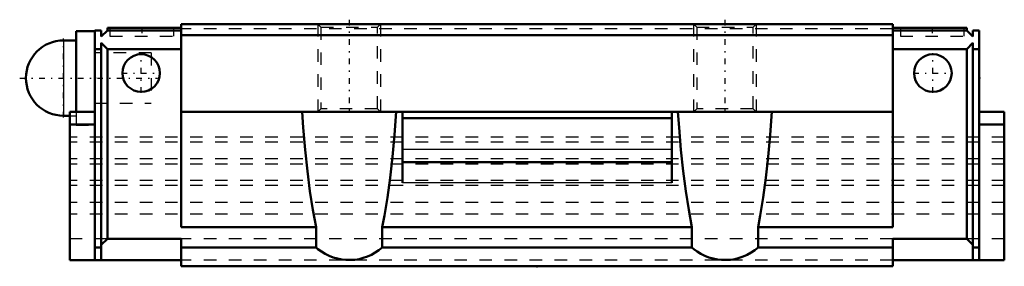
# Model space of a CAD drawing. Header units: millimetres. Extents: x -41.3 to 37.3, y 0 to 19.6.
import ezdxf

# ---------------------------------------------------------------- set-up
doc = ezdxf.new("R2010")
doc.units = ezdxf.units.MM
doc.linetypes.add('Center', pattern=[1.5, 0.45, -0.5, 0.05, -0.5])
doc.linetypes.add('Dashed', pattern=[2, 1, -1])
for name, color, linetype, lineweight in [('2d ConnectionPoints', 7, 'Continuous', 50), ('AM_0', 7, 'Continuous', 50), ('AM_4', 3, 'Continuous', 25), ('AM_5', 3, 'Continuous', 25), ('AM_7', 7, 'Center', 25), ('AM_9', 6, 'Dashed', 25)]:
    doc.layers.add(name, color=color, linetype=linetype, lineweight=lineweight)

# ---------------------------------------------------------------- blocks, each defined once
blk = doc.blocks.new('1_ypv2zp4yc92jbpoevqzr4zw9i________0_in_HSR15LC1SS_GK__BLOCK_1PB1021B__0')
at = {"layer": 'AM_0'}
for p, q in [((-35.3, 18.75), (-36.8, 18.75)), ((-36.8, 18.75), (-36.8, 12.3)), ((-36.8, 18), (-37.8, 18)), ((-37.8, 12), (-37.3, 12))]:
    blk.add_line(p, q, dxfattribs=at)
blk.add_arc((-37.8, 15), 3, 90, 270, dxfattribs=at)
at = {"layer": 'AM_4'}
blk.add_line((-37.8, 18), (-37.8, 12), dxfattribs=at)
at = {"layer": 'AM_7'}
for p, q in [((-37.8, 11.85), (-37.8, 18.15)), ((-41.3, 15), (-30.3, 15))]:
    blk.add_line(p, q, dxfattribs=at)
at = {"layer": 'AM_9'}
for p, q in [((-30.8, 17), (-35.3, 17)), ((-30.8, 17), (-30.8, 13)), ((-35.3, 13), (-30.8, 13)), ((-37.3, 12), (-36.8, 12)), ((-36.8, 12.3), (-36.8, 11.25)), ((-36.8, 11.25), (-35.3, 11.25))]:
    blk.add_line(p, q, dxfattribs=at)
blk = doc.blocks.new('2_HSR15LCSSPB1021B11_S_0_in_HSR15LC1SS_GK__BLOCK_1PB1021B__0')
at = {"layer": 'AM_0'}
for p, q in [((-34.3, 18.8), (-34.3, 19)), ((-34.3, 19), (-28.4, 19)), ((-28.4, 19.3), (-28.4, 3.122)), ((28.4, 19.3), (-28.4, 19.3)), ((28.4, 19.3), (28.4, 3.122)), ((34.3, 19), (28.4, 19)), ((34.3, 18.8), (34.3, 19)), ((-34.8, 18.8), (-35.3, 18.8)), ((-35.3, 18.8), (-35.3, 0.5)), ((-34.8, 18.3), (-34.3, 18.8)), ((-34.8, 18.8), (-34.8, 18.3)), ((-28.4, 18.8), (-34.3, 18.8)), ((28.4, 18.42), (-28.4, 18.42)), ((28.4, 18.8), (34.3, 18.8)), ((34.8, 18.3), (34.3, 18.8)), ((34.8, 18.8), (35.3, 18.8)), ((34.8, 18.8), (34.8, 18.3)), ((35.3, 18.8), (35.3, 0.5)), ((-34.8, 17.3), (-35.3, 17.3)), ((-34.8, 17.8), (-34.8, 0.5)), ((-34.3, 17.3), (-34.8, 17.8)), ((-28.4, 17.3), (-34.3, 17.3)), ((-34.3, 17.3), (-34.3, 2.2)), ((28.4, 17.3), (34.3, 17.3)), ((34.3, 17.3), (34.8, 17.8)), ((34.3, 17.3), (34.3, 2.2)), ((34.8, 17.8), (34.8, 0.5)), ((34.8, 17.3), (35.3, 17.3)), ((-37.3, 12.3), (-37.3, 0.5)), ((-37.3, 12.3), (-35.3, 12.3)), ((28.4, 12.3), (-28.4, 12.3)), ((-10.75, 6.647), (-10.75, 12.3)), ((10.75, 11.8), (-10.75, 11.8)), ((10.75, 6.647), (10.75, 12.3)), ((37.3, 12.3), (35.3, 12.3)), ((37.3, 12.3), (37.3, 0.5)), ((-37.3, 11.3), (-35.3, 11.3)), ((37.3, 11.3), (35.3, 11.3)), ((10.75, 8.3), (-10.75, 8.3)), ((-17.646, 3.122), (-28.4, 3.122)), ((-17.646, 1.5), (-17.646, 3.122)), ((-12.354, 3.122), (-12.354, 1.5)), ((12.354, 3.122), (-12.354, 3.122)), ((12.354, 1.5), (12.354, 3.122)), ((28.4, 3.122), (17.646, 3.122)), ((17.646, 3.122), (17.646, 1.5)), ((-34.8, 1.7), (-34.3, 2.2)), ((-28.4, 2.2), (-34.3, 2.2)), ((-28.4, 2.2), (-28.4, 0)), ((28.4, 2.2), (28.4, 0)), ((28.4, 2.2), (34.3, 2.2)), ((34.8, 1.7), (34.3, 2.2)), ((-35.3, 1.5), (-34.8, 1.5)), ((-17.646, 1.5), (-28.4, 1.5)), ((12.354, 1.5), (-12.354, 1.5)), ((28.4, 1.5), (17.646, 1.5)), ((35.3, 1.5), (34.8, 1.5)), ((-28.4, 0.5), (-37.3, 0.5)), ((28.4, 0), (-28.4, 0)), ((28.4, 0.5), (37.3, 0.5))]:
    blk.add_line(p, q, dxfattribs=at)
for points in [[(-17.646, 3.122), (-17.897, 4.495), (-18.127, 5.986), (-18.332, 7.585), (-18.512, 9.28), (-18.666, 11.058), (-18.754, 12.3)], [(-11.246, 12.3), (-11.381, 10.474), (-11.543, 8.722), (-11.732, 7.057), (-11.945, 5.491), (-12.182, 4.037), (-12.354, 3.122)], [(12.354, 3.122), (12.103, 4.495), (11.873, 5.986), (11.668, 7.585), (11.488, 9.28), (11.334, 11.058), (11.246, 12.3)], [(18.754, 12.3), (18.619, 10.474), (18.457, 8.722), (18.268, 7.057), (18.055, 5.491), (17.818, 4.037), (17.646, 3.122)], [(-12.354, 1.5), (-12.626, 1.281), (-12.915, 1.086), (-13.221, 0.917), (-13.54, 0.776), (-13.87, 0.663), (-14.209, 0.579), (-14.553, 0.525), (-14.902, 0.501), (-15.25, 0.508), (-15.597, 0.545), (-15.94, 0.612), (-16.275, 0.709), (-16.601, 0.834), (-16.914, 0.988), (-17.213, 1.168), (-17.495, 1.373), (-17.646, 1.5)], [(17.646, 1.5), (17.374, 1.281), (17.085, 1.086), (16.779, 0.917), (16.46, 0.776), (16.13, 0.663), (15.791, 0.579), (15.447, 0.525), (15.098, 0.501), (14.75, 0.508), (14.403, 0.545), (14.06, 0.612), (13.725, 0.709), (13.399, 0.834), (13.086, 0.988), (12.787, 1.168), (12.505, 1.373), (12.354, 1.5)]]:
    blk.add_lwpolyline(points, dxfattribs=at)
for centre in [(-31.6, 15.4), (31.6, 15.4)]:
    blk.add_circle(centre, 1.5, dxfattribs=at)
at = {"layer": 'AM_4'}
for p, q in [((10.75, 9.3), (-10.75, 9.3)), ((10.75, 6.647), (-10.75, 6.647))]:
    blk.add_line(p, q, dxfattribs=at)
at = {"layer": 'AM_5', "linetype": 'Dashed'}
for p, q in [((-17.5, 19.3), (-17.5, 12.3)), ((-12.5, 19.3), (-12.5, 12.3)), ((12.5, 19.3), (12.5, 12.3)), ((17.5, 19.3), (17.5, 12.3))]:
    blk.add_line(p, q, dxfattribs=at)
at = {"layer": 'AM_7'}
for p, q in [((-15, 19.65), (-15, 11.95)), ((15, 19.65), (15, 11.95)), ((-31.55, 19.032), (-31.55, 18.317)), ((31.55, 19.032), (31.55, 18.317)), ((-31.6, 13.825), (-31.6, 16.975)), ((31.6, 13.825), (31.6, 16.975)), ((-33.175, 15.4), (-30.025, 15.4)), ((30.025, 15.4), (33.175, 15.4))]:
    blk.add_line(p, q, dxfattribs=at)
at = {"layer": 'AM_9'}
for p, q in [((-34.1, 19), (-34.1, 18.35)), ((-29, 18.35), (-29, 19)), ((28.4, 18.93), (-28.4, 18.93)), ((-17.5, 19.3), (-17.25, 19.05)), ((-17.25, 19.05), (-17.25, 12.55)), ((-17.25, 19.05), (-12.75, 19.05)), ((-12.75, 19.05), (-12.5, 19.3)), ((-12.75, 12.55), (-12.75, 19.05)), ((12.5, 19.3), (12.75, 19.05)), ((12.75, 19.05), (12.75, 12.55)), ((12.75, 19.05), (17.25, 19.05)), ((17.25, 19.05), (17.5, 19.3)), ((17.25, 12.55), (17.25, 19.05)), ((29, 19), (29, 18.35)), ((34.1, 18.35), (34.1, 19)), ((-34.1, 18.35), (-29, 18.35)), ((29, 18.35), (34.1, 18.35)), ((-17.25, 12.55), (-17.5, 12.3)), ((-12.75, 12.55), (-17.25, 12.55)), ((-12.5, 12.3), (-12.75, 12.55)), ((12.75, 12.55), (12.5, 12.3)), ((17.25, 12.55), (12.75, 12.55)), ((17.5, 12.3), (17.25, 12.55)), ((37.3, 10.3), (-37.3, 10.3)), ((37.3, 9.895), (-37.3, 9.895)), ((37.3, 8.568), (-37.3, 8.568)), ((37.3, 8.15), (-37.3, 8.15)), ((37.3, 6.84), (-37.3, 6.84)), ((37.3, 6.425), (-37.3, 6.425)), ((37.3, 5.095), (-37.3, 5.095)), ((37.3, 4.14), (-37.3, 4.14)), ((-34.3, 2.2), (-37.3, 2.2)), ((28.4, 2.2), (-28.4, 2.2)), ((37.3, 2.2), (34.3, 2.2)), ((28.4, 0.5), (-28.4, 0.5))]:
    blk.add_line(p, q, dxfattribs=at)

msp = doc.modelspace()

# ---------------------------------------------------------------- linework, layer by layer
at = {"layer": '2d ConnectionPoints'}
for p in [(-35.3, 15), (35.3, 15), (0, 0)]:
    msp.add_point(p, dxfattribs=at)

# ---------------------------------------------------------------- block references
for name in ['2_HSR15LCSSPB1021B11_S_0_in_HSR15LC1SS_GK__BLOCK_1PB1021B__0', '1_ypv2zp4yc92jbpoevqzr4zw9i________0_in_HSR15LC1SS_GK__BLOCK_1PB1021B__0']:
    msp.add_blockref(name, (0, 0))

doc.saveas('drawing.dxf')
